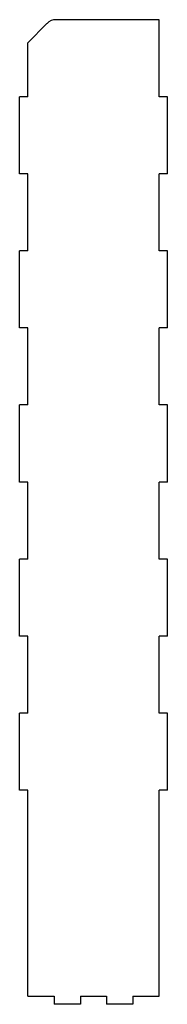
# Model space of a CAD drawing. Extents: x -510 to -452, y -386 to -1.
import ezdxf

# ---------------------------------------------------------------- set-up
doc = ezdxf.new("R2010")
doc.units = 0
doc.layers.add('VISIBLE', color=7, linetype='CONTINUOUS')

msp = doc.modelspace()

# ---------------------------------------------------------------- linework, layer by layer
at = {"layer": 'VISIBLE'}
for p, q in [((-499.27, -2.46), (-506.8, -10)), ((-455.31, -1), (-495.73, -1)), ((-455.31, -31.11), (-455.31, -1)), ((-506.8, -31.11), (-506.8, -10)), ((-506.8, -31.11), (-509.98, -31.11)), ((-509.98, -61.23), (-509.98, -31.11)), ((-452.14, -31.11), (-455.31, -31.11)), ((-452.14, -61.23), (-452.14, -31.11)), ((-506.8, -61.23), (-509.98, -61.23)), ((-506.8, -91.34), (-506.8, -61.23)), ((-455.31, -91.34), (-455.31, -61.23)), ((-452.14, -61.23), (-455.31, -61.23)), ((-506.8, -91.34), (-509.98, -91.34)), ((-509.98, -121.46), (-509.98, -91.34)), ((-452.14, -91.34), (-455.31, -91.34)), ((-452.14, -121.46), (-452.14, -91.34)), ((-506.8, -121.46), (-509.98, -121.46)), ((-506.8, -151.57), (-506.8, -121.46)), ((-455.31, -151.57), (-455.31, -121.46)), ((-452.14, -121.46), (-455.31, -121.46)), ((-506.8, -151.57), (-509.98, -151.57)), ((-509.98, -181.69), (-509.98, -151.57)), ((-452.14, -151.57), (-455.31, -151.57)), ((-452.14, -181.69), (-452.14, -151.57)), ((-506.8, -181.69), (-509.98, -181.69)), ((-506.8, -211.8), (-506.8, -181.69)), ((-455.31, -211.8), (-455.31, -181.69)), ((-452.14, -181.69), (-455.31, -181.69)), ((-506.8, -211.8), (-509.98, -211.8)), ((-509.98, -241.92), (-509.98, -211.8)), ((-452.14, -211.8), (-455.31, -211.8)), ((-452.14, -241.92), (-452.14, -211.8)), ((-506.8, -241.92), (-509.98, -241.92)), ((-506.8, -272.03), (-506.8, -241.92)), ((-455.31, -272.03), (-455.31, -241.92)), ((-452.14, -241.92), (-455.31, -241.92)), ((-506.8, -272.03), (-509.98, -272.03)), ((-509.98, -302.15), (-509.98, -272.03)), ((-452.14, -272.03), (-455.31, -272.03)), ((-452.14, -302.15), (-452.14, -272.03)), ((-506.8, -302.15), (-509.98, -302.15)), ((-506.8, -382.59), (-506.8, -302.15)), ((-455.31, -382.59), (-455.31, -302.15)), ((-452.14, -302.15), (-455.31, -302.15)), ((-506.8, -382.59), (-496.5, -382.59)), ((-496.5, -382.59), (-496.5, -385.78)), ((-486.21, -382.59), (-486.21, -385.78)), ((-486.21, -382.59), (-475.91, -382.59)), ((-475.91, -382.59), (-475.91, -385.78)), ((-465.61, -382.59), (-465.61, -385.78)), ((-465.61, -382.59), (-455.31, -382.59)), ((-486.21, -385.78), (-496.5, -385.78)), ((-465.61, -385.78), (-475.91, -385.78))]:
    msp.add_line(p, q, dxfattribs=at)
msp.add_arc((-495.73, -6), 5, 90, 135, dxfattribs=at)

doc.saveas('drawing.dxf')
